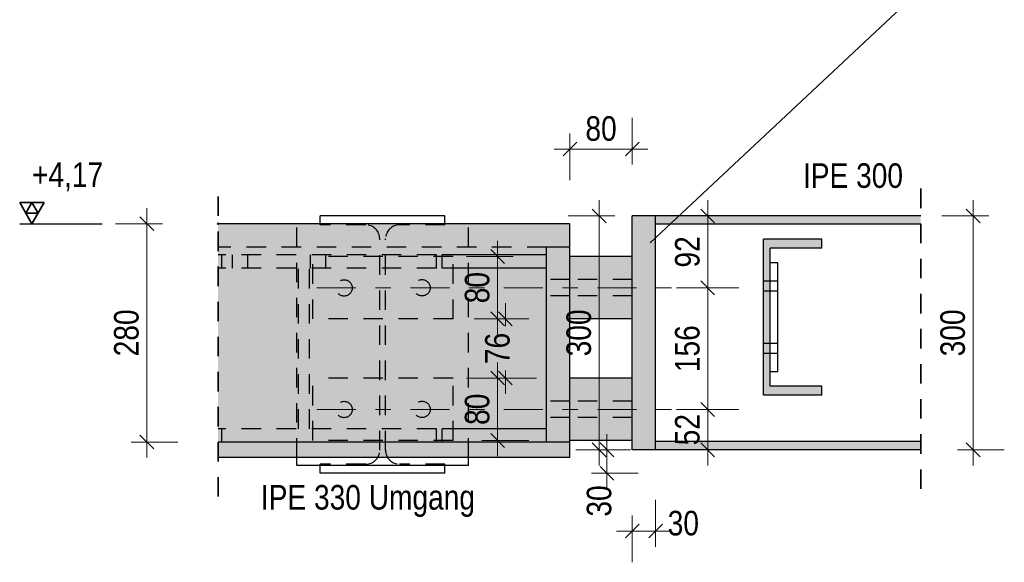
# Model space of a CAD drawing. Header units: millimetres. Extents: x -74 to 79, y 0 to 54.
# Tile 162 of 164: x 60.75 to 67.07, y 27.98 to 31.46. Entities that reach past the tile are written whole.
import ezdxf

# ---------------------------------------------------------------- set-up
doc = ezdxf.new("R2010")
doc.units = ezdxf.units.MM
doc.linetypes.add('DASHDOT', pattern=[1, 0.5, -0.25, 0, -0.25])
doc.linetypes.add('HIDDEN', pattern=[0.375, 0.25, -0.125])
doc.layers.add('01_Neubau Beschriftung', color=7, linetype='Continuous', lineweight=20)
doc.layers.add('11_Koordinaten zur Einordnung - nicht mit drucken', color=7, linetype='Continuous', lineweight=20)
doc.styles.add('Arial Narrow', font='ARIALN.TTF')
doc.dimstyles.new('Arch_Strakon_dimstyle', dxfattribs={"dimtxt": 15.75, "dimasz": 1, "dimexe": 1.25, "dimexo": 0.0625, "dimgap": 1, "dimtad": 0, "dimdec": 3, "dimzin": 12, "dimdsep": 46, "dimtxsty": 'Arial Narrow', "dimblk": 'Arrowhead_Tick', "dimsah": 1, "dimcen": 0, "dimse1": 1, "dimse2": 1, "dimclrd": 6, "dimclrt": 2, "dimazin": 0, "dimtfac": 1, "dimtdec": 4, "dimtmove": 0, "dimatfit": 3, "dimldrblk": 'NONE', "dimfxl": 1, "dimtvp": 1, "dimtolj": 1, "dimtzin": 0, "dimlwd": 13, "dimarcsym": 2})

# ---------------------------------------------------------------- blocks, each defined once
blk = doc.blocks.new('Arrowhead_Tick')
at = {"color": 0, "linetype": 'Continuous', "lineweight": -2}
for p, q in [((0, 20), (0, -10)), ((-1, 0), (0, 0)), ((10, 0), (0, 0))]:
    blk.add_line(p, q, dxfattribs=at)
at = {"color": 2, "linetype": 'Continuous', "lineweight": 35}
blk.add_line((4.42, 4.42), (-4.42, -4.42), dxfattribs=at)
blk = doc.blocks.new('*D319')
at = {"color": 6, "linetype": 'Continuous', "lineweight": 13}
blk.add_line((64.2951, 30.6307), (64.6751, 30.6307), dxfattribs=at)
at = {"layer": 'Defpoints', "color": 0}
for p in [(64.6851, 30.6307), (64.2851, 30.1518), (64.6851, 30.2017)]:
    blk.add_point(p, dxfattribs=at)
at = {"color": 6, "lineweight": 13, "xscale": 0.01, "yscale": 0.01, "zscale": 0.01}
blk.add_blockref('Arrowhead_Tick', (64.6851, 30.6307), dxfattribs=at)
at = {"color": 6, "lineweight": 13, "xscale": 0.01, "yscale": 0.01, "zscale": 0.01, "rotation": 180}
blk.add_blockref('Arrowhead_Tick', (64.2851, 30.6307), dxfattribs=at)
at = {"color": 2, "lineweight": 35, "insert": (64.4851, 30.7611), "char_height": 0.1575, "attachment_point": 5, "style": 'Arial Narrow'}
blk.add_mtext('\\A1;80', dxfattribs=at)
blk = doc.blocks.new('_None')
blk = doc.blocks.new('*D323')
at = {"color": 6, "linetype": 'Continuous', "lineweight": 13}
blk.add_line((66.873, 28.7117), (66.873, 30.1917), dxfattribs=at)
at = {"layer": 'Defpoints', "color": 0}
for p in [(66.5371, 30.2017), (66.873, 30.2017), (66.5371, 28.7017)]:
    blk.add_point(p, dxfattribs=at)
at = {"color": 6, "lineweight": 13, "xscale": 0.01, "yscale": 0.01, "zscale": 0.01}
for p, rotation in [((66.873, 30.2017), 90), ((66.873, 28.7017), 270)]:
    blk.add_blockref('Arrowhead_Tick', p, dxfattribs=dict(at, rotation=rotation))
at = {"color": 2, "lineweight": 35, "insert": (66.7426, 29.4517), "char_height": 0.1575, "attachment_point": 5, "rotation": 90, "style": 'Arial Narrow'}
blk.add_mtext('\\A1;300', dxfattribs=at)
blk = doc.blocks.new('*D324')
at = {"color": 6, "linetype": 'Continuous', "lineweight": 13}
blk.add_line((64.523, 28.5617), (64.523, 28.6917), dxfattribs=at)
at = {"layer": 'Defpoints', "color": 0}
for p in [(64.523, 28.7017), (64.6851, 28.7017), (63.4834, 28.5517)]:
    blk.add_point(p, dxfattribs=at)
at = {"color": 6, "lineweight": 13, "xscale": 0.01, "yscale": 0.01, "zscale": 0.01}
for p, rotation in [((64.523, 28.7017), 90), ((64.523, 28.5517), 270)]:
    blk.add_blockref('Arrowhead_Tick', p, dxfattribs=dict(at, rotation=rotation))
at = {"color": 2, "lineweight": 35, "insert": (64.473, 28.3738), "char_height": 0.1575, "attachment_point": 5, "rotation": 90, "style": 'Arial Narrow'}
blk.add_mtext('\\A1;30', dxfattribs=at)
blk = doc.blocks.new('*D325')
at = {"color": 6, "linetype": 'Continuous', "lineweight": 13}
blk.add_line((64.473, 28.7117), (64.473, 30.1917), dxfattribs=at)
at = {"layer": 'Defpoints', "color": 0}
for p in [(63.4834, 30.2017), (64.473, 30.2017), (64.6851, 28.7017)]:
    blk.add_point(p, dxfattribs=at)
at = {"color": 6, "lineweight": 13, "xscale": 0.01, "yscale": 0.01, "zscale": 0.01}
for p, rotation in [((64.473, 30.2017), 90), ((64.473, 28.7017), 270)]:
    blk.add_blockref('Arrowhead_Tick', p, dxfattribs=dict(at, rotation=rotation))
at = {"color": 2, "lineweight": 35, "insert": (64.3426, 29.4517), "char_height": 0.1575, "attachment_point": 5, "rotation": 90, "style": 'Arial Narrow'}
blk.add_mtext('\\A1;300', dxfattribs=at)
blk = doc.blocks.new('*D326')
at = {"color": 6, "linetype": 'Continuous', "lineweight": 13}
blk.add_line((64.6951, 28.1807), (64.8251, 28.1807), dxfattribs=at)
at = {"layer": 'Defpoints', "color": 0}
for p in [(64.6851, 28.7017), (64.8351, 28.7017), (64.8351, 28.1807)]:
    blk.add_point(p, dxfattribs=at)
at = {"color": 6, "lineweight": 13, "xscale": 0.01, "yscale": 0.01, "zscale": 0.01}
blk.add_blockref('Arrowhead_Tick', (64.8351, 28.1807), dxfattribs=at)
at = {"color": 6, "lineweight": 13, "xscale": 0.01, "yscale": 0.01, "zscale": 0.01, "rotation": 180}
blk.add_blockref('Arrowhead_Tick', (64.6851, 28.1807), dxfattribs=at)
at = {"color": 2, "lineweight": 35, "insert": (65.0131, 28.2307), "char_height": 0.1575, "attachment_point": 5, "style": 'Arial Narrow'}
blk.add_mtext('\\A1;30', dxfattribs=at)
blk = doc.blocks.new('*D327')
at = {"color": 6, "linetype": 'Continuous', "lineweight": 13}
blk.add_line((65.1698, 28.7117), (65.1698, 28.9503), dxfattribs=at)
at = {"layer": 'Defpoints', "color": 0}
for p in [(64.9709, 28.9603), (65.1698, 28.9603), (64.8351, 28.7017)]:
    blk.add_point(p, dxfattribs=at)
at = {"color": 6, "lineweight": 13, "xscale": 0.01, "yscale": 0.01, "zscale": 0.01}
for p, rotation in [((65.1698, 28.9603), 90), ((65.1698, 28.7017), 270)]:
    blk.add_blockref('Arrowhead_Tick', p, dxfattribs=dict(at, rotation=rotation))
at = {"color": 2, "lineweight": 35, "insert": (65.0394, 28.831), "char_height": 0.1575, "attachment_point": 5, "rotation": 90, "style": 'Arial Narrow'}
blk.add_mtext('\\A1;52', dxfattribs=at)
blk = doc.blocks.new('*D328')
at = {"color": 6, "linetype": 'Continuous', "lineweight": 13}
blk.add_line((65.1698, 28.9703), (65.1698, 29.7303), dxfattribs=at)
at = {"layer": 'Defpoints', "color": 0}
for p in [(64.9709, 29.7403), (65.1698, 29.7403), (64.9709, 28.9603)]:
    blk.add_point(p, dxfattribs=at)
at = {"color": 6, "lineweight": 13, "xscale": 0.01, "yscale": 0.01, "zscale": 0.01}
for p, rotation in [((65.1698, 29.7403), 90), ((65.1698, 28.9603), 270)]:
    blk.add_blockref('Arrowhead_Tick', p, dxfattribs=dict(at, rotation=rotation))
at = {"color": 2, "lineweight": 35, "insert": (65.0394, 29.3503), "char_height": 0.1575, "attachment_point": 5, "rotation": 90, "style": 'Arial Narrow'}
blk.add_mtext('\\A1;156', dxfattribs=at)
blk = doc.blocks.new('*D329')
at = {"color": 6, "linetype": 'Continuous', "lineweight": 13}
blk.add_line((65.1698, 29.7503), (65.1698, 30.1917), dxfattribs=at)
at = {"layer": 'Defpoints', "color": 0}
for p in [(64.6851, 30.2017), (65.1698, 30.2017), (64.9709, 29.7403)]:
    blk.add_point(p, dxfattribs=at)
at = {"color": 6, "lineweight": 13, "xscale": 0.01, "yscale": 0.01, "zscale": 0.01}
for p, rotation in [((65.1698, 30.2017), 90), ((65.1698, 29.7403), 270)]:
    blk.add_blockref('Arrowhead_Tick', p, dxfattribs=dict(at, rotation=rotation))
at = {"color": 2, "lineweight": 35, "insert": (65.0394, 29.971), "char_height": 0.1575, "attachment_point": 5, "rotation": 90, "style": 'Arial Narrow'}
blk.add_mtext('\\A1;92', dxfattribs=at)
blk = doc.blocks.new('*D339')
at = {"color": 6, "linetype": 'Continuous', "lineweight": 13}
blk.add_line((61.5698, 28.7618), (61.5698, 30.1417), dxfattribs=at)
at = {"layer": 'Defpoints', "color": 0}
for p in [(61.5698, 30.1517), (62.0275, 30.1517), (62.051, 28.7518)]:
    blk.add_point(p, dxfattribs=at)
at = {"color": 6, "lineweight": 13, "xscale": 0.01, "yscale": 0.01, "zscale": 0.01}
for p, rotation in [((61.5698, 30.1517), 90), ((61.5698, 28.7518), 270)]:
    blk.add_blockref('Arrowhead_Tick', p, dxfattribs=dict(at, rotation=rotation))
at = {"color": 2, "lineweight": 35, "insert": (61.4394, 29.4518), "char_height": 0.1575, "attachment_point": 5, "rotation": 90, "style": 'Arial Narrow'}
blk.add_mtext('\\A1;280', dxfattribs=at)
blk = doc.blocks.new('*D363')
at = {"color": 6, "linetype": 'Continuous', "lineweight": 13}
blk.add_line((63.8209, 28.7718), (63.8209, 29.1518), dxfattribs=at)
at = {"layer": 'Defpoints', "color": 0}
for p in [(63.5352, 29.1618), (63.8209, 29.1618), (63.5352, 28.7618)]:
    blk.add_point(p, dxfattribs=at)
at = {"color": 6, "lineweight": 13, "xscale": 0.01, "yscale": 0.01, "zscale": 0.01}
for p, rotation in [((63.8209, 29.1618), 90), ((63.8209, 28.7618), 270)]:
    blk.add_blockref('Arrowhead_Tick', p, dxfattribs=dict(at, rotation=rotation))
at = {"color": 2, "lineweight": 35, "insert": (63.6905, 28.9618), "char_height": 0.1575, "attachment_point": 5, "rotation": 90, "style": 'Arial Narrow'}
blk.add_mtext('\\A1;80', dxfattribs=at)
blk = doc.blocks.new('*D364')
at = {"color": 6, "linetype": 'Continuous', "lineweight": 13}
for p, q in [((63.8709, 29.5318), (63.8709, 29.4938)), ((63.8709, 29.1718), (63.8709, 29.2098))]:
    blk.add_line(p, q, dxfattribs=at)
at = {"layer": 'Defpoints', "color": 0}
for p in [(63.5352, 29.5418), (63.8709, 29.5418), (63.5352, 29.1618)]:
    blk.add_point(p, dxfattribs=at)
at = {"color": 6, "lineweight": 13, "xscale": 0.01, "yscale": 0.01, "zscale": 0.01}
for p, rotation in [((63.8709, 29.5418), 90), ((63.8709, 29.1618), 270)]:
    blk.add_blockref('Arrowhead_Tick', p, dxfattribs=dict(at, rotation=rotation))
at = {"color": 2, "lineweight": 35, "insert": (63.8209, 29.3518), "char_height": 0.1575, "attachment_point": 5, "rotation": 90, "style": 'Arial Narrow'}
blk.add_mtext('\\A1;76', dxfattribs=at)
blk = doc.blocks.new('*D365')
at = {"color": 6, "linetype": 'Continuous', "lineweight": 13}
blk.add_line((63.8209, 29.5518), (63.8209, 29.9318), dxfattribs=at)
at = {"layer": 'Defpoints', "color": 0}
for p in [(63.5352, 29.9418), (63.8209, 29.9418), (63.5352, 29.5418)]:
    blk.add_point(p, dxfattribs=at)
at = {"color": 6, "lineweight": 13, "xscale": 0.01, "yscale": 0.01, "zscale": 0.01}
for p, rotation in [((63.8209, 29.9418), 90), ((63.8209, 29.5418), 270)]:
    blk.add_blockref('Arrowhead_Tick', p, dxfattribs=dict(at, rotation=rotation))
at = {"color": 2, "lineweight": 35, "insert": (63.6905, 29.7418), "char_height": 0.1575, "attachment_point": 5, "rotation": 90, "style": 'Arial Narrow'}
blk.add_mtext('\\A1;80', dxfattribs=at)

msp = doc.modelspace()

# ---------------------------------------------------------------- hatches: boundary and pattern name
at = {"layer": '11_Koordinaten zur Einordnung - nicht mit drucken', "lineweight": 13, "true_color": 0xd7ffd7}
msp.add_hatch(color=254, dxfattribs=at).paths.add_polyline_path([(62.0275491, 28.7517738), (64.2851078, 28.7517738), (64.2851078, 30.1517738), (62.0275491, 30.1517738)])
at = {"layer": '11_Koordinaten zur Einordnung - nicht mit drucken', "lineweight": 13, "true_color": 0x4682b4}
for points in [[(64.6851078, 28.7017379), (64.8351078, 28.7017379), (64.8351078, 30.2017379), (64.6851078, 30.2017379)], [(66.5371126, 30.1482379), (66.5371126, 30.2017379), (64.8351078, 30.2017379), (64.8351078, 30.1482379)], [(65.9026394, 29.0517379), (65.9026394, 29.1092379), (65.5701394, 29.1092379), (65.5701394, 29.9942379), (65.9026394, 29.9942379), (65.9026394, 30.0517379), (65.5276394, 30.0517379), (65.5276394, 29.0517379)], [(64.2851078, 28.7517738), (64.2851078, 30.0017738), (64.1351078, 30.0017738), (64.1351078, 28.7517738)], [(62.0275491, 29.8667738), (62.0509529, 29.8667738), (62.0509529, 29.9517738), (62.0275491, 29.9517738)], [(64.1351078, 29.8667738), (64.1351078, 29.9517738), (63.464733, 29.9517738), (63.464733, 29.8667738)], [(62.0275491, 28.7517738), (62.0509529, 28.7517738), (62.0509529, 28.8367738), (62.0275491, 28.8367738)], [(63.464733, 28.7517738), (64.1351078, 28.7517738), (64.1351078, 28.8367738), (63.464733, 28.8367738)], [(66.5371126, 28.7017379), (66.5371126, 28.7552379), (64.8351078, 28.7552379), (64.8351078, 28.7017379)]]:
    msp.add_hatch(color=145, dxfattribs=at).paths.add_polyline_path(points)
at = {"layer": '11_Koordinaten zur Einordnung - nicht mit drucken', "lineweight": 13, "true_color": 0xe0ddbe}
for points in [[(64.2851078, 29.5417738), (64.6851078, 29.5417738), (64.6851078, 29.9417738), (64.2851078, 29.9417738)], [(64.2851078, 28.7617738), (64.6851078, 28.7617738), (64.6851078, 29.1617738), (64.2851078, 29.1617738)], [(64.2843578, 28.6517738), (64.2851078, 28.7517738), (62.0275491, 28.7517738), (62.0275491, 28.6517738)]]:
    msp.add_hatch(color=254, dxfattribs=at).paths.add_polyline_path(points)

# ---------------------------------------------------------------- linework, layer by layer
at = {"color": 5, "linetype": 'Continuous', "lineweight": 18}
msp.add_line((67.0034762, 32.0929738), (64.8010663, 30.0296635), dxfattribs=at)
at = {"color": 2, "linetype": 'HIDDEN', "lineweight": 35, "ltscale": 0.5}
for p, q in [((62.0275491, 28.4017738), (62.0275491, 30.4017738)), ((66.5371126, 28.4517379), (66.5371126, 30.4517379))]:
    msp.add_line(p, q, dxfattribs=at)
at = {"color": 2, "linetype": 'Continuous', "lineweight": 35, "ltscale": 0.2}
for p, q in [((60.9115138, 30.2881688), (60.7540138, 30.2881688)), ((60.7540138, 30.2881688), (60.8327638, 30.1517738)), ((60.8327638, 30.2881688), (60.7933888, 30.2199713)), ((60.8327638, 30.1517738), (60.9115138, 30.2881688)), ((60.8721388, 30.2199713), (60.8327638, 30.2881688)), ((60.7933888, 30.2199713), (60.8721388, 30.2199713))]:
    msp.add_line(p, q, dxfattribs=at)
at = {"color": 3, "linetype": 'Continuous', "lineweight": 25, "ltscale": 0.2}
msp.add_line((60.7540138, 30.1517738), (61.2832138, 30.1517738), dxfattribs=at)
at = {"color": 3, "linetype": 'HIDDEN', "lineweight": 25, "ltscale": 0.5}
for p, q in [((62.5334066, 28.6517738), (62.5334066, 30.1517379)), ((62.6834066, 30.1442379), (62.6834066, 30.1517379)), ((62.9746566, 30.1442379), (62.6834066, 30.1442379)), ((63.4834066, 30.1442379), (63.1921566, 30.1442379)), ((63.4834066, 30.1442379), (63.4834066, 30.1517379)), ((63.6334066, 28.6517738), (63.6334066, 30.1517379)), ((64.8351078, 30.1482379), (64.8351078, 30.2017379)), ((63.0646566, 28.6992379), (63.0646566, 30.0542379)), ((63.1021566, 28.6992379), (63.1021566, 30.0542379)), ((64.1351078, 30.0017738), (62.0275491, 30.0017738)), ((63.4280183, 29.9517738), (62.0509529, 29.9517738)), ((62.119866, 29.8667738), (62.119866, 29.9517738)), ((62.2190104, 29.8667738), (62.2190104, 29.9517738)), ((62.619866, 29.8667738), (62.619866, 29.9517738)), ((63.5352235, 29.9417738), (62.6352235, 29.9417738)), ((62.6352235, 29.5417738), (62.6352235, 29.9417738)), ((62.7190104, 29.8667738), (62.7190104, 29.9517738)), ((63.4280183, 29.8667738), (63.4280183, 29.9517738)), ((63.5352235, 29.5417738), (63.5352235, 29.9417738)), ((64.1351078, 29.8667738), (64.1351078, 29.9517738)), ((63.4280183, 29.8667738), (62.0509529, 29.8667738)), ((62.5441349, 28.8367738), (62.5441349, 29.8667738)), ((62.6148455, 28.8367738), (62.6148455, 29.8667738)), ((62.8159467, 29.7888175), (62.815946, 29.7888155)), ((62.8159486, 29.7888229), (62.8159467, 29.7888175)), ((62.8159493, 29.7888249), (62.8159486, 29.7888229)), ((63.3159465, 29.789313), (63.3159458, 29.789311)), ((63.3159484, 29.7893184), (63.3159465, 29.789313)), ((63.3159491, 29.7893204), (63.3159484, 29.7893184)), ((64.2851078, 29.7942738), (64.1351078, 29.7942738)), ((64.6851078, 29.7942738), (64.2851078, 29.7942738)), ((65.5701394, 29.7842379), (65.5276394, 29.7842379)), ((65.6201356, 29.7842379), (65.5701394, 29.7842379)), ((62.7876019, 29.7201948), (62.7876012, 29.7201928)), ((62.7876038, 29.7202002), (62.7876019, 29.7201948)), ((62.7876045, 29.7202022), (62.7876038, 29.7202002)), ((62.8845694, 29.7604727), (62.8845687, 29.7604707)), ((62.8845713, 29.7604781), (62.8845694, 29.7604727)), ((62.884572, 29.7604801), (62.8845713, 29.7604781)), ((63.2876017, 29.7206903), (63.287601, 29.7206883)), ((63.2876036, 29.7206957), (63.2876017, 29.7206903)), ((63.2876043, 29.7206977), (63.2876036, 29.7206957)), ((63.3845692, 29.7609682), (63.3845685, 29.7609662)), ((63.384571, 29.7609736), (63.3845692, 29.7609682)), ((63.3845717, 29.7609756), (63.384571, 29.7609736)), ((65.5701394, 29.7192379), (65.5276394, 29.7192379)), ((65.6201356, 29.7192379), (65.5701394, 29.7192379)), ((62.8562246, 29.69185), (62.8562239, 29.691848)), ((62.8562265, 29.6918554), (62.8562246, 29.69185)), ((62.8562272, 29.6918574), (62.8562265, 29.6918554)), ((63.3562244, 29.6923455), (63.3562237, 29.6923435)), ((63.3562262, 29.6923509), (63.3562244, 29.6923455)), ((63.3562269, 29.6923529), (63.3562262, 29.6923509)), ((64.2851078, 29.6892738), (64.1351078, 29.6892738)), ((64.6851078, 29.6892738), (64.2851078, 29.6892738)), ((63.5352235, 29.5417738), (62.6352235, 29.5417738)), ((65.5701394, 29.3842379), (65.5276394, 29.3842379)), ((65.6201356, 29.3842379), (65.5701394, 29.3842379)), ((65.5701394, 29.3192379), (65.5276394, 29.3192379)), ((65.6201356, 29.3192379), (65.5701394, 29.3192379)), ((63.5352235, 29.1617738), (62.6352235, 29.1617738)), ((62.6352235, 28.7617738), (62.6352235, 29.1617738)), ((63.5352235, 28.7617738), (63.5352235, 29.1617738)), ((62.8159467, 29.0088175), (62.815946, 29.0088155)), ((62.8159486, 29.0088229), (62.8159467, 29.0088175)), ((62.8159493, 29.0088249), (62.8159486, 29.0088229)), ((63.3159465, 29.009313), (63.3159458, 29.009311)), ((63.3159484, 29.0093184), (63.3159465, 29.009313)), ((63.3159491, 29.0093204), (63.3159484, 29.0093184)), ((64.2851078, 29.0142738), (64.1351078, 29.0142738)), ((64.6851078, 29.0142738), (64.2851078, 29.0142738)), ((62.8845694, 28.9804727), (62.8845687, 28.9804707)), ((62.8845713, 28.9804781), (62.8845694, 28.9804727)), ((62.884572, 28.9804801), (62.8845713, 28.9804781)), ((63.3845692, 28.9809682), (63.3845685, 28.9809662)), ((63.384571, 28.9809736), (63.3845692, 28.9809682)), ((63.3845717, 28.9809756), (63.384571, 28.9809736)), ((62.7876019, 28.9401948), (62.7876012, 28.9401928)), ((62.7876038, 28.9402002), (62.7876019, 28.9401948)), ((62.7876045, 28.9402022), (62.7876038, 28.9402002)), ((62.8562246, 28.91185), (62.8562239, 28.911848)), ((62.8562265, 28.9118554), (62.8562246, 28.91185)), ((62.8562272, 28.9118574), (62.8562265, 28.9118554)), ((63.2876017, 28.9406903), (63.287601, 28.9406883)), ((63.2876036, 28.9406957), (63.2876017, 28.9406903)), ((63.2876043, 28.9406977), (63.2876036, 28.9406957)), ((63.3562244, 28.9123455), (63.3562237, 28.9123435)), ((63.3562262, 28.9123509), (63.3562244, 28.9123455)), ((63.3562269, 28.9123529), (63.3562262, 28.9123509)), ((64.2851078, 28.9092738), (64.1351078, 28.9092738)), ((64.6851078, 28.9092738), (64.2851078, 28.9092738)), ((63.4280183, 28.8367738), (62.0509529, 28.8367738)), ((63.4280183, 28.7517738), (63.4280183, 28.8367738)), ((64.1351078, 28.7517738), (64.1351078, 28.8367738)), ((63.5352235, 28.7617738), (62.6352235, 28.7617738)), ((64.8351078, 28.7017379), (64.8351078, 28.7552379)), ((62.9746566, 28.6092379), (62.6834066, 28.6092379)), ((62.6834066, 28.6017379), (62.6834066, 28.6092379)), ((63.4834066, 28.6092379), (63.1921566, 28.6092379)), ((63.4834066, 28.6017379), (63.4834066, 28.6092379))]:
    msp.add_line(p, q, dxfattribs=at)
at = {"color": 3, "linetype": 'Continuous', "lineweight": 25}
for p, q in [((63.4834066, 30.2017379), (62.6834066, 30.2017379)), ((62.6834066, 30.1517379), (62.6834066, 30.2017379)), ((63.4834066, 30.1517379), (63.4834066, 30.2017379)), ((65.6201356, 29.9017379), (65.5701356, 29.9017379)), ((65.6201356, 29.2017379), (65.6201356, 29.9017379)), ((65.6201356, 29.2017379), (65.5701356, 29.2017379)), ((62.5334066, 28.6017379), (62.5334066, 28.6517738)), ((63.6334066, 28.6017379), (63.6334066, 28.6517738)), ((63.6334066, 28.6017379), (62.5334066, 28.6017379)), ((62.6834066, 28.5517379), (62.6834066, 28.6017379)), ((63.4834066, 28.5517379), (63.4834066, 28.6017379)), ((63.4834066, 28.5517379), (62.6834066, 28.5517379))]:
    msp.add_line(p, q, dxfattribs=at)
at = {"color": 6, "linetype": 'DASHDOT', "lineweight": 13, "ltscale": 0.5}
for p, q in [((62.6616038, 29.7403317), (64.9708927, 29.7403317)), ((62.6616038, 28.9603317), (64.9708927, 28.9603317))]:
    msp.add_line(p, q, dxfattribs=at)
at = {"color": 9, "linetype": 'Continuous', "lineweight": 0}
msp.add_circle((62.0275491, 30.1517738), 0.00555, dxfattribs=at)
at = {"color": 3, "linetype": 'HIDDEN', "lineweight": 25, "ltscale": 0.5}
for centre in [(62.836085, 29.7403317), (63.3360847, 29.7408273), (62.836085, 28.9603317), (63.3360847, 28.9608273)]:
    msp.add_circle(centre, 0.0525, dxfattribs=at)
for centre, start, end in [((62.9746566, 30.0542379), 360, 90), ((63.1921566, 30.0542379), 90, 180), ((62.9746566, 28.6992379), 270, 0), ((63.1921566, 28.6992379), 180, 270)]:
    msp.add_arc(centre, 0.09, start, end, dxfattribs=at)
at = {"layer": '01_Neubau Beschriftung', "color": 3, "linetype": 'Continuous', "lineweight": 25}
for p, q in [((64.2851078, 30.1517379), (62.0275491, 30.1517379)), ((64.2851078, 30.0017738), (64.2851078, 30.1517738)), ((64.8351078, 30.2017379), (64.6851078, 30.2017379)), ((64.6851078, 28.7017379), (64.6851078, 30.2017379)), ((66.5371126, 30.2017379), (64.8351078, 30.2017379)), ((66.5371126, 30.1482379), (64.8351078, 30.1482379)), ((64.8351078, 28.7552379), (64.8351078, 30.1482379)), ((65.5276356, 29.0517379), (65.5276356, 30.0517379)), ((65.9026394, 30.0517379), (65.5276394, 30.0517379)), ((65.9026356, 29.9942379), (65.9026356, 30.0517379)), ((64.2851078, 30.0017738), (64.1351078, 30.0017738)), ((64.1351078, 29.9517738), (64.1351078, 30.0017738)), ((64.2851078, 28.7517738), (64.2851078, 30.0017738)), ((65.5701356, 29.1092379), (65.5701356, 29.9942379)), ((65.9026394, 29.9942379), (65.5701394, 29.9942379)), ((62.0509529, 29.9517738), (62.0275491, 29.9517738)), ((62.0509529, 29.8667738), (62.0509529, 29.9517738)), ((64.1351078, 29.9517738), (63.464733, 29.9517738)), ((63.464733, 29.8667738), (63.464733, 29.9517738)), ((64.6851078, 29.9417738), (64.2851078, 29.9417738)), ((62.0509529, 29.8667738), (62.0275491, 29.8667738)), ((64.1351078, 29.8667738), (63.464733, 29.8667738)), ((64.1351078, 28.8367738), (64.1351078, 29.8667738)), ((64.6851078, 29.5417738), (64.2851078, 29.5417738)), ((64.6851078, 29.1617738), (64.2851078, 29.1617738)), ((65.9026394, 29.1092379), (65.5701394, 29.1092379)), ((65.9026356, 29.0517379), (65.9026356, 29.1092379)), ((65.9026394, 29.0517379), (65.5276394, 29.0517379)), ((62.0509529, 28.8367738), (62.0275491, 28.8367738)), ((62.0509529, 28.7517738), (62.0509529, 28.8367738)), ((64.1351078, 28.8367738), (63.464733, 28.8367738)), ((63.464733, 28.7517738), (63.464733, 28.8367738)), ((62.0509529, 28.7517738), (62.0275491, 28.7517738)), ((63.464733, 28.7517738), (62.0509529, 28.7517738)), ((64.1351078, 28.7517738), (63.464733, 28.7517738)), ((64.2851078, 28.7517738), (64.1351078, 28.7517738)), ((64.2843578, 28.6517738), (64.2851078, 28.7517738)), ((64.6851078, 28.7617738), (64.2851078, 28.7617738)), ((66.5371126, 28.7552379), (64.8351078, 28.7552379)), ((64.8351078, 28.7017379), (64.6851078, 28.7017379)), ((66.5371126, 28.7017379), (64.8351078, 28.7017379)), ((64.2843578, 28.6517738), (62.0275491, 28.6517738))]:
    msp.add_line(p, q, dxfattribs=at)

# ---------------------------------------------------------------- texts
at = {"color": 2, "lineweight": 35, "style": 'Arial Narrow'}
for s, p in [('IPE 300', (65.7808944, 30.3816276)), ('IPE 330 Umgang', (62.3019242, 28.3186706))]:
    msp.add_text(s, height=0.1575, dxfattribs=at).set_placement(p)
at = {"color": 2, "lineweight": 35, "insert": (60.7828485, 30.5455238), "char_height": 0.1575, "attachment_point": 1, "line_spacing_factor": 0.9, "style": 'Arial Narrow'}
msp.add_mtext(' +4,17', dxfattribs=at)

# ---------------------------------------------------------------- dimensions: what is measured, and where the dimension line sits
at = {"lineweight": 35}
for base, p1, p2, text, override, picture, middle in [((64.6851078, 30.6306544), (64.2851078, 30.1517738), (64.6851078, 30.2017379), '80', {"dimscale": 0.01, "dimtxt": 15.75, "dimasz": 1, "dimgap": 5, "dimtad": 1, "dimjust": 0, "dimtih": 0, "dimtoh": 0, "dimdec": 3, "dimdsep": 46, "dimtxsty": 'Arial Narrow', "dimclrd": 6, "dimclrt": 2, "dimtix": 1, "dimtofl": 255, "dimtmove": 0, "dimatfit": 2, "dimfxl": 0, "dimfxlon": 0, "dimtvp": 31.746032, "dimlwd": 13}, '*D319', (64.4851078, 30.6306544)), ((64.8351078, 28.1806544), (64.6851078, 28.7017379), (64.8351078, 28.7017379), '30', {"dimscale": 0.01, "dimtxt": 15.75, "dimasz": 1, "dimgap": 5, "dimtad": 1, "dimjust": 4, "dimtih": 0, "dimtoh": 0, "dimdec": 3, "dimdsep": 46, "dimtxsty": 'Arial Narrow', "dimclrd": 6, "dimclrt": 2, "dimtix": 0, "dimtofl": 255, "dimtmove": 2, "dimatfit": 2, "dimfxl": 0, "dimfxlon": 0, "dimtvp": 31.746032, "dimlwd": 13}, '*D326', (65.0130828, 28.2306544))]:
    dim = msp.add_linear_dim(base=base, p1=p1, p2=p2, text=text, dimstyle='Arch_Strakon_dimstyle', override=override, dxfattribs=at)
    dim.commit()
    dim.dimension.update_dxf_attribs({"geometry": picture, "text_midpoint": middle, "dimtype": 160})
for base, p1, p2, text, override, picture, middle in [((64.4730337, 30.2017379), (64.6851078, 28.7017379), (63.4834066, 30.2017379), '300', {"dimscale": 0.01, "dimtxt": 15.75, "dimasz": 1, "dimgap": 5, "dimtad": 1, "dimjust": 0, "dimtih": 0, "dimtoh": 0, "dimdec": 3, "dimdsep": 46, "dimtxsty": 'Arial Narrow', "dimclrd": 6, "dimclrt": 2, "dimtix": 1, "dimtofl": 255, "dimtmove": 0, "dimatfit": 2, "dimfxl": 0, "dimfxlon": 0, "dimtvp": 31.746032, "dimlwd": 13}, '*D325', (64.4730337, 29.4517379)), ((65.1698258, 30.2017379), (64.9708927, 29.7403317), (64.6851078, 30.2017379), '92', {"dimscale": 0.01, "dimtxt": 15.75, "dimasz": 1, "dimgap": 5, "dimtad": 1, "dimjust": 0, "dimtih": 0, "dimtoh": 0, "dimdec": 3, "dimdsep": 46, "dimtxsty": 'Arial Narrow', "dimclrd": 6, "dimclrt": 2, "dimtix": 1, "dimtofl": 255, "dimtmove": 0, "dimatfit": 2, "dimfxl": 0, "dimfxlon": 0, "dimtvp": 31.746032, "dimlwd": 13}, '*D329', (65.1698258, 29.9710348)), ((66.8730337, 30.2017379), (66.5371126, 28.7017379), (66.5371126, 30.2017379), '300', {"dimscale": 0.01, "dimtxt": 15.75, "dimasz": 1, "dimgap": 5, "dimtad": 1, "dimjust": 0, "dimtih": 0, "dimtoh": 0, "dimdec": 3, "dimdsep": 46, "dimtxsty": 'Arial Narrow', "dimclrd": 6, "dimclrt": 2, "dimtix": 1, "dimtofl": 255, "dimtmove": 0, "dimatfit": 2, "dimfxl": 0, "dimfxlon": 0, "dimtvp": 31.746032, "dimlwd": 13}, '*D323', (66.8730337, 29.4517379)), ((61.5698258, 30.1517379), (62.0509529, 28.7517738), (62.0275491, 30.1517379), '280', {"dimscale": 0.01, "dimtxt": 15.75, "dimasz": 1, "dimgap": 5, "dimtad": 1, "dimjust": 0, "dimtih": 0, "dimtoh": 0, "dimdec": 3, "dimdsep": 46, "dimtxsty": 'Arial Narrow', "dimclrd": 6, "dimclrt": 2, "dimtix": 1, "dimtofl": 255, "dimtmove": 0, "dimatfit": 2, "dimfxl": 0, "dimfxlon": 0, "dimtvp": 31.746032, "dimlwd": 13}, '*D339', (61.5698258, 29.4517559)), ((63.8208632, 29.9417738), (63.5352235, 29.5417738), (63.5352235, 29.9417738), '80', {"dimscale": 0.01, "dimtxt": 15.75, "dimasz": 1, "dimgap": 5, "dimtad": 1, "dimjust": 0, "dimtih": 0, "dimtoh": 0, "dimdec": 3, "dimdsep": 46, "dimtxsty": 'Arial Narrow', "dimclrd": 6, "dimclrt": 2, "dimtix": 1, "dimtofl": 255, "dimtmove": 0, "dimatfit": 2, "dimfxl": 0, "dimfxlon": 0, "dimtvp": 31.746032, "dimlwd": 13}, '*D365', (63.8208632, 29.7417738)), ((65.1698258, 29.7403317), (64.9708927, 28.9603317), (64.9708927, 29.7403317), '156', {"dimscale": 0.01, "dimtxt": 15.75, "dimasz": 1, "dimgap": 5, "dimtad": 1, "dimjust": 0, "dimtih": 0, "dimtoh": 0, "dimdec": 3, "dimdsep": 46, "dimtxsty": 'Arial Narrow', "dimclrd": 6, "dimclrt": 2, "dimtix": 1, "dimtofl": 255, "dimtmove": 0, "dimatfit": 2, "dimfxl": 0, "dimfxlon": 0, "dimtvp": 31.746032, "dimlwd": 13}, '*D328', (65.1698258, 29.3503317)), ((63.8708632, 29.5417738), (63.5352235, 29.1617738), (63.5352235, 29.5417738), '76', {"dimscale": 0.01, "dimtxt": 15.75, "dimasz": 1, "dimgap": 5, "dimtad": 0, "dimjust": 0, "dimtih": 0, "dimtoh": 0, "dimdec": 3, "dimdsep": 46, "dimtxsty": 'Arial Narrow', "dimclrd": 6, "dimclrt": 2, "dimtix": 0, "dimtofl": 255, "dimtmove": 2, "dimatfit": 2, "dimfxl": 0, "dimfxlon": 0, "dimtvp": 31.746032, "dimlwd": 13}, '*D364', (63.8208632, 29.3517738)), ((63.8208632, 29.1617738), (63.5352235, 28.7617738), (63.5352235, 29.1617738), '80', {"dimscale": 0.01, "dimtxt": 15.75, "dimasz": 1, "dimgap": 5, "dimtad": 1, "dimjust": 0, "dimtih": 0, "dimtoh": 0, "dimdec": 3, "dimdsep": 46, "dimtxsty": 'Arial Narrow', "dimclrd": 6, "dimclrt": 2, "dimtix": 1, "dimtofl": 255, "dimtmove": 0, "dimatfit": 2, "dimfxl": 0, "dimfxlon": 0, "dimtvp": 31.746032, "dimlwd": 13}, '*D363', (63.8208632, 28.9617738)), ((65.1698258, 28.9603317), (64.8351078, 28.7017379), (64.9708927, 28.9603317), '52', {"dimscale": 0.01, "dimtxt": 15.75, "dimasz": 1, "dimgap": 5, "dimtad": 1, "dimjust": 0, "dimtih": 0, "dimtoh": 0, "dimdec": 3, "dimdsep": 46, "dimtxsty": 'Arial Narrow', "dimclrd": 6, "dimclrt": 2, "dimtix": 1, "dimtofl": 255, "dimtmove": 0, "dimatfit": 2, "dimfxl": 0, "dimfxlon": 0, "dimtvp": 31.746032, "dimlwd": 13}, '*D327', (65.1698258, 28.8310348)), ((64.5230337, 28.7017379), (63.4834066, 28.5517379), (64.6851078, 28.7017379), '30', {"dimscale": 0.01, "dimtxt": 15.75, "dimasz": 1, "dimgap": 5, "dimtad": 1, "dimjust": 0, "dimtih": 0, "dimtoh": 0, "dimdec": 3, "dimdsep": 46, "dimtxsty": 'Arial Narrow', "dimclrd": 6, "dimclrt": 2, "dimtix": 0, "dimtofl": 255, "dimtmove": 2, "dimatfit": 2, "dimfxl": 0, "dimfxlon": 0, "dimtvp": 31.746032, "dimlwd": 13}, '*D324', (64.4730337, 28.3737629))]:
    dim = msp.add_linear_dim(base=base, p1=p1, p2=p2, angle=90, text=text, dimstyle='Arch_Strakon_dimstyle', override=override, dxfattribs=at)
    dim.commit()
    dim.dimension.update_dxf_attribs({"geometry": picture, "text_midpoint": middle, "dimtype": 160})

doc.saveas('drawing.dxf')
